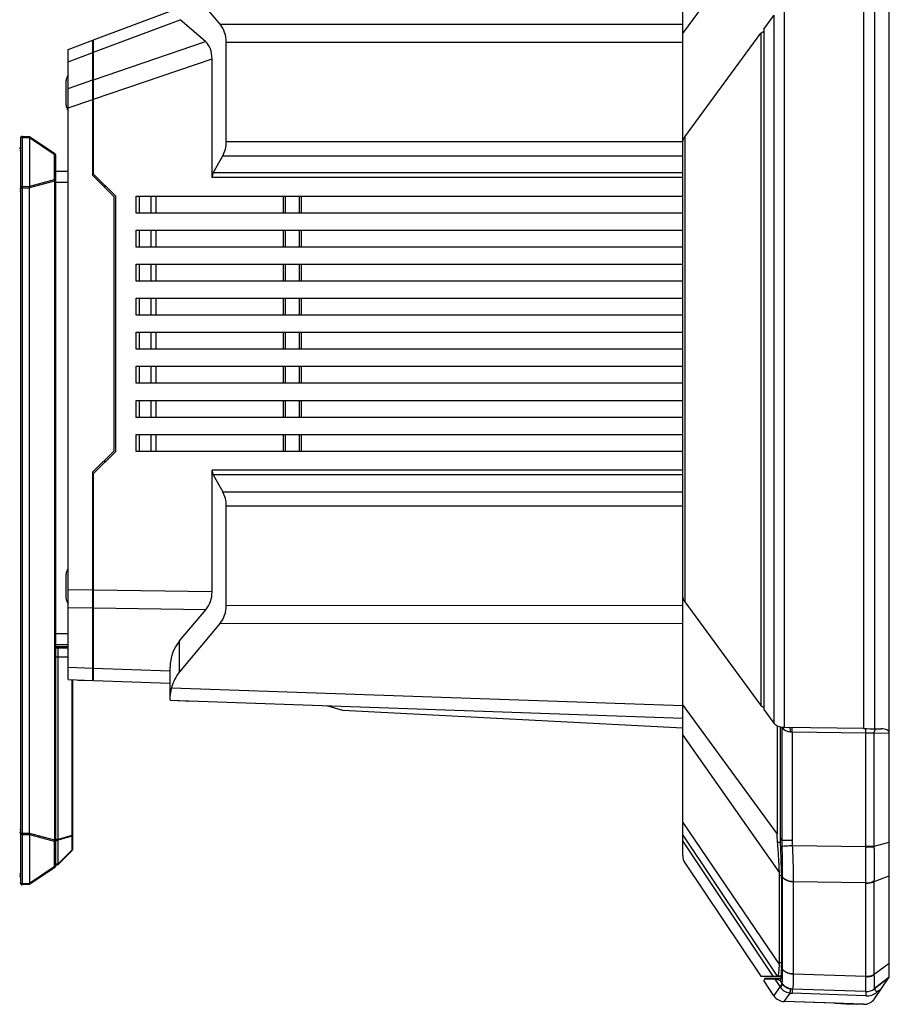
# Model space of a CAD drawing. Header units: millimetres. Extents: x 79 to 797, y 27 to 552.
# Tile 12 of 25: x 395 to 498, y 214 to 329. Entities that reach past the tile are written whole.
import ezdxf
from ezdxf.enums import TextEntityAlignment as Align

# ---------------------------------------------------------------- set-up
doc = ezdxf.new("R2010")
doc.units = ezdxf.units.MM
doc.header["$LTSCALE"] = 46.255
doc.layers.get('0').update_dxf_attribs({"linetype": 'CONTINUOUS'})
doc.layers.add('00_COMPONENTS', color=7, linetype='CONTINUOUS')
doc.layers.add('51__DRAFT_DIMS', color=7, linetype='CONTINUOUS')
doc.styles.get("Standard").update_dxf_attribs({"font": 'simfang.ttf'})
doc.dimstyles.new('DIMSTYLE_1', dxfattribs={"dimtxt": 5, "dimasz": 3, "dimexe": 2.5, "dimexo": 0.5, "dimgap": 1.25, "dimtad": 1, "dimdec": 1, "dimdsep": 46, "dimtxsty": 'Standard', "dimblk": '_FILLED', "dimblk1": '_FILLED', "dimblk2": '_FILLED', "dimcen": 0.09, "dimclrt": 3, "dimazin": 2, "dimtp": 0.5, "dimtm": 0.5, "dimtfac": 1, "dimtdec": 1, "dimtofl": 0, "dimtmove": 0, "dimatfit": 3, "dimldrblk": '_FILLED', "dimfxl": 1, "dimtolj": 1, "dimarcsym": 0})
doc.dimstyles.new('DIMSTYLE_2', dxfattribs={"dimtxt": 5, "dimasz": 3, "dimexe": 2.5, "dimexo": 0.5, "dimgap": 1.25, "dimtad": 1, "dimdsep": 46, "dimtxsty": 'Standard', "dimblk": '_FILLED', "dimblk1": '_FILLED', "dimblk2": '_FILLED', "dimcen": 0.09, "dimclrt": 3, "dimazin": 2, "dimtp": 0.5, "dimtm": 0.5, "dimtfac": 1, "dimtofl": 0, "dimtmove": 0, "dimatfit": 3, "dimldrblk": '_FILLED', "dimfxl": 1, "dimtolj": 1, "dimarcsym": 0})

# ---------------------------------------------------------------- blocks, each defined once
blk = doc.blocks.new('_FILLED')
at = {"color": 0, "linetype": 'ByBlock'}
blk.add_solid([(0, 0), (-1, 0.167), (-1, -0.167)], dxfattribs=at)
blk = doc.blocks.new('*D3')
at = {"layer": '51__DRAFT_DIMS', "color": 4, "transparency": 16777216}
for p, q in [((360.99, 296.3), (360.99, 370.67)), ((497.59, 331.61), (497.59, 370.67)), ((360.99, 368.17), (429.29, 368.17)), ((497.59, 368.17), (429.29, 368.17))]:
    blk.add_line(p, q, dxfattribs=at)
at = {"layer": '51__DRAFT_DIMS', "color": 4, "transparency": 16777216, "xscale": 3, "yscale": 3, "zscale": 3, "rotation": 180}
blk.add_blockref('_FILLED', (360.99, 368.17), dxfattribs=at)
at = {"layer": '51__DRAFT_DIMS', "color": 4, "transparency": 16777216, "xscale": 3, "yscale": 3, "zscale": 3}
blk.add_blockref('_FILLED', (497.59, 368.17), dxfattribs=at)
at = {"layer": '51__DRAFT_DIMS', "color": 3, "transparency": 16777216}
blk.add_text('136.6', height=5, dxfattribs=at).set_placement((429.29, 369.42), align=Align.CENTER)
blk = doc.blocks.new('*D4')
at = {"layer": '51__DRAFT_DIMS', "color": 4, "transparency": 16777216}
for p, q in [((338.62, 240.51), (338.62, 387.01)), ((497.59, 331.61), (497.59, 387.01)), ((338.62, 384.51), (418.11, 384.51)), ((497.59, 384.51), (418.11, 384.51))]:
    blk.add_line(p, q, dxfattribs=at)
at = {"layer": '51__DRAFT_DIMS', "color": 4, "transparency": 16777216, "xscale": 3, "yscale": 3, "zscale": 3, "rotation": 180}
blk.add_blockref('_FILLED', (338.62, 384.51), dxfattribs=at)
at = {"layer": '51__DRAFT_DIMS', "color": 4, "transparency": 16777216, "xscale": 3, "yscale": 3, "zscale": 3}
blk.add_blockref('_FILLED', (497.59, 384.51), dxfattribs=at)
at = {"layer": '51__DRAFT_DIMS', "color": 3, "transparency": 16777216}
blk.add_text('159', height=5, dxfattribs=at).set_placement((418.11, 385.76), align=Align.CENTER)

msp = doc.modelspace()

# ---------------------------------------------------------------- linework, layer by layer
at = {"layer": '00_COMPONENTS', "color": 7}
for p, q in [((497.59, 216.904), (497.59, 359.805)), ((473.29, 231.185), (473.29, 345.525)), ((418.859, 328.914), (414.177, 334.532)), ((403.99, 327.08), (412.989, 330.454)), ((482.813, 328.33), (483.999, 329.949)), ((417.154, 326.875), (414.158, 329.451)), ((473.544, 315.682), (482.478, 327.874)), ((482.478, 327.874), (482.813, 328.099)), ((482.478, 327.874), (482.478, 248.837)), ((482.813, 328.33), (482.813, 248.381)), ((400.99, 325.955), (403.89, 327.042)), ((403.89, 311.122), (403.89, 327.042)), ((403.99, 311.305), (403.99, 327.08)), ((419.591, 315.113), (419.591, 326.794)), ((400.99, 251.873), (400.99, 325.955)), ((403.89, 325.43), (403.99, 325.43)), ((417.925, 310.902), (417.925, 324.86)), ((400.76, 319.435), (400.76, 322.28)), ((395.39, 315.551), (395.39, 227.958)), ((395.594, 315.751), (396.439, 315.736)), ((396.44, 315.736), (399.401, 313.762)), ((396.456, 315.611), (396.458, 315.611)), ((396.458, 315.611), (396.458, 309.849)), ((399.49, 313.595), (399.49, 229.914)), ((418.065, 311.457), (419.171, 313.45)), ((399.49, 311.655), (400.99, 311.655)), ((406.39, 308.622), (403.89, 311.122)), ((406.59, 308.705), (403.99, 311.305)), ((396.439, 233.846), (396.439, 309.664)), ((405.29, 309.722), (405.29, 310.005)), ((406.39, 278.788), (406.39, 308.622)), ((406.59, 278.705), (406.59, 308.705)), ((408.99, 306.705), (408.99, 308.705)), ((408.99, 308.705), (473.29, 308.705)), ((410.733, 306.705), (408.99, 306.705)), ((473.29, 306.705), (410.733, 306.705)), ((408.99, 302.705), (408.99, 304.705)), ((408.99, 304.705), (473.29, 304.705)), ((410.733, 302.705), (408.99, 302.705)), ((473.29, 302.705), (410.733, 302.705)), ((408.99, 298.705), (408.99, 300.705)), ((408.99, 300.705), (473.29, 300.705)), ((410.733, 298.705), (408.99, 298.705)), ((473.29, 298.705), (410.733, 298.705)), ((408.99, 294.705), (408.99, 296.705)), ((408.99, 296.705), (473.29, 296.705)), ((410.733, 294.705), (408.99, 294.705)), ((473.29, 294.705), (410.733, 294.705)), ((408.99, 290.705), (408.99, 292.705)), ((408.99, 292.705), (473.29, 292.705)), ((410.733, 290.705), (408.99, 290.705)), ((473.29, 290.705), (410.733, 290.705)), ((408.99, 286.705), (408.99, 288.705)), ((408.99, 288.705), (473.29, 288.705)), ((410.733, 286.705), (408.99, 286.705)), ((473.29, 286.705), (410.733, 286.705)), ((408.99, 282.705), (408.99, 284.705)), ((408.99, 284.705), (473.29, 284.705)), ((410.733, 282.705), (408.99, 282.705)), ((473.29, 282.705), (410.733, 282.705)), ((408.99, 278.705), (408.99, 280.705)), ((408.99, 280.705), (473.29, 280.705)), ((403.89, 276.288), (406.39, 278.788)), ((403.99, 276.105), (406.59, 278.705)), ((410.733, 278.705), (408.99, 278.705)), ((473.29, 278.705), (410.733, 278.705)), ((405.29, 277.405), (405.29, 277.688)), ((403.89, 251.772), (403.89, 276.288)), ((403.99, 251.768), (403.99, 276.105)), ((417.925, 262.195), (417.925, 276.508)), ((418.065, 275.953), (419.171, 273.961)), ((419.591, 260.616), (419.591, 272.297)), ((400.76, 261.435), (400.76, 264.28)), ((473.544, 261.029), (482.478, 248.837)), ((414.105, 256.425), (417.193, 260.085)), ((418.859, 258.496), (414.105, 252.792)), ((400.99, 255.955), (399.49, 255.955)), ((399.697, 255.707), (400.797, 255.669)), ((400.969, 255.559), (400.99, 255.515)), ((400.99, 254.515), (399.832, 254.515)), ((403.89, 253.418), (403.99, 253.418)), ((403.89, 253.417), (403.99, 253.417)), ((412.99, 249.455), (412.99, 253.333)), ((400.99, 251.873), (403.89, 251.772)), ((401.49, 251.855), (401.49, 231.888)), ((402.19, 251.83), (403.89, 251.771)), ((403.99, 251.768), (412.99, 251.455)), ((403.99, 251.767), (412.99, 251.454)), ((412.99, 249.455), (473.29, 247.355)), ((412.99, 249.454), (415.654, 249.361)), ((433.29, 248.246), (431.439, 248.812)), ((473.29, 246.155), (433.29, 248.246)), ((482.478, 248.837), (482.813, 248.612)), ((482.813, 248.381), (483.999, 246.763)), ((484.404, 246.422), (484.404, 233.712)), ((484.738, 246.306), (484.738, 233.256)), ((494.553, 246.118), (485.215, 246.255)), ((495.841, 246.106), (496.629, 246.106)), ((496.629, 246.106), (496.641, 246.106)), ((396.458, 233.66), (396.458, 227.899)), ((473.29, 233.605), (484.404, 217.005)), ((401.432, 231.746), (399.832, 230.146)), ((473.544, 230.35), (482.478, 217.005)), ((399.401, 229.748), (396.44, 227.773)), ((484.67, 218.616), (484.67, 228.882)), ((484.905, 228.542), (484.905, 218.277)), ((396.439, 227.773), (395.594, 227.758)), ((396.458, 227.899), (396.456, 227.899)), ((482.478, 217.005), (483.943, 217.005)), ((482.478, 217.004), (483.943, 217.004)), ((482.946, 216.755), (482.813, 216.506)), ((484.021, 214.701), (482.813, 216.506)), ((484.179, 216.652), (482.891, 216.652)), ((484.262, 216.755), (482.946, 216.755)), ((483.943, 217.005), (484.404, 217.005)), ((483.943, 217.004), (484.404, 217.004)), ((484.179, 216.652), (484.262, 216.755)), ((484.814, 216.755), (484.262, 216.755)), ((484.403, 217.005), (484.404, 217.004)), ((484.404, 217.005), (484.838, 217.005)), ((484.404, 217.005), (484.404, 217.005)), ((484.838, 217.003), (484.404, 217.003)), ((484.789, 216.602), (484.738, 216.507)), ((484.738, 216.506), (484.963, 216.169)), ((484.738, 216.506), (484.738, 216.506)), ((495.821, 215.52), (497.59, 216.905)), ((497.59, 216.905), (495.821, 215.519)), ((495.841, 214.36), (497.59, 216.905)), ((497.588, 216.902), (497.59, 216.904)), ((484.895, 216.27), (484.963, 216.169)), ((484.963, 216.169), (484.963, 216.169)), ((494.843, 215.201), (486.158, 215.505)), ((486.158, 215.505), (486.158, 215.504)), ((486.181, 215.504), (486.158, 215.504)), ((495.821, 215.519), (495.821, 215.52)), ((494.553, 213.71), (485.215, 214.036)), ((491.24, 213.824), (485.215, 214.035)), ((491.24, 213.825), (492.49, 213.781)), ((492.49, 213.781), (493.74, 213.737)), ((494.553, 213.709), (493.74, 213.737))]:
    msp.add_line(p, q, dxfattribs=at)
at = {"layer": '00_COMPONENTS', "color": 4}
for p, q in [((473.29, 327.834), (484.404, 342.999)), ((484.021, 329.978), (484.021, 246.733)), ((485.215, 330.456), (485.215, 246.255)), ((494.553, 330.594), (494.553, 246.118)), ((495.841, 330.606), (495.841, 246.106)), ((403.99, 325.638), (414.158, 329.451)), ((418.859, 328.914), (473.29, 328.934)), ((403.99, 322.397), (417.154, 326.875)), ((419.591, 326.794), (473.29, 326.813)), ((400.99, 324.513), (403.89, 325.601)), ((403.89, 324.471), (403.99, 324.471)), ((403.99, 320.12), (417.925, 324.86)), ((400.99, 321.376), (403.89, 322.363)), ((403.89, 321.23), (403.99, 321.23)), ((400.99, 319.1), (403.89, 320.086)), ((403.89, 320.12), (403.99, 320.12)), ((395.594, 315.751), (395.594, 227.758)), ((395.594, 315.619), (396.456, 315.611)), ((396.461, 315.589), (399.363, 313.654)), ((419.591, 315.113), (473.29, 315.113)), ((473.544, 315.682), (473.544, 261.029)), ((399.363, 313.654), (399.363, 310.638)), ((419.171, 313.45), (473.29, 313.45)), ((473.29, 311.457), (418.065, 311.457)), ((399.399, 310.478), (396.439, 309.674)), ((399.363, 310.638), (396.458, 309.849)), ((399.399, 310.478), (399.399, 233.031)), ((399.49, 310.478), (399.399, 310.478)), ((399.49, 310.355), (400.99, 310.355)), ((473.29, 310.903), (417.925, 310.902)), ((395.39, 309.27), (395.29, 309.27)), ((396.439, 309.664), (395.39, 309.664)), ((396.454, 309.82), (395.594, 309.828)), ((409.373, 306.705), (409.373, 308.705)), ((410.733, 308.705), (410.733, 306.705)), ((411.315, 308.705), (411.315, 306.705)), ((426.307, 306.705), (426.307, 308.705)), ((426.564, 306.705), (426.564, 308.705)), ((428.172, 308.705), (428.172, 306.705)), ((428.414, 308.705), (428.414, 306.705)), ((409.373, 302.705), (409.373, 304.705)), ((410.733, 304.705), (410.733, 302.705)), ((411.315, 304.705), (411.315, 302.705)), ((426.307, 302.705), (426.307, 304.705)), ((426.564, 302.705), (426.564, 304.705)), ((428.172, 304.705), (428.172, 302.705)), ((428.414, 304.705), (428.414, 302.705)), ((409.373, 298.705), (409.373, 300.705)), ((410.733, 300.705), (410.733, 298.705)), ((411.315, 300.705), (411.315, 298.705)), ((426.307, 298.705), (426.307, 300.705)), ((426.564, 298.705), (426.564, 300.705)), ((428.172, 300.705), (428.172, 298.705)), ((428.414, 300.705), (428.414, 298.705)), ((409.373, 294.705), (409.373, 296.705)), ((410.733, 296.705), (410.733, 294.705)), ((411.315, 296.705), (411.315, 294.705)), ((426.307, 294.705), (426.307, 296.705)), ((426.564, 294.705), (426.564, 296.705)), ((428.172, 296.705), (428.172, 294.705)), ((428.414, 296.705), (428.414, 294.705)), ((409.373, 290.705), (409.373, 292.705)), ((410.733, 292.705), (410.733, 290.705)), ((411.315, 292.705), (411.315, 290.705)), ((426.307, 290.705), (426.307, 292.705)), ((426.564, 290.705), (426.564, 292.705)), ((428.172, 292.705), (428.172, 290.705)), ((428.414, 292.705), (428.414, 290.705)), ((409.373, 286.705), (409.373, 288.705)), ((410.733, 288.705), (410.733, 286.705)), ((411.315, 288.705), (411.315, 286.705)), ((426.307, 286.705), (426.307, 288.705)), ((426.564, 286.705), (426.564, 288.705)), ((428.172, 288.705), (428.172, 286.705)), ((428.414, 288.705), (428.414, 286.705)), ((409.373, 282.705), (409.373, 284.705)), ((410.733, 284.705), (410.733, 282.705)), ((411.315, 284.705), (411.315, 282.705)), ((426.307, 282.705), (426.307, 284.705)), ((426.564, 282.705), (426.564, 284.705)), ((428.172, 284.705), (428.172, 282.705)), ((428.414, 284.705), (428.414, 282.705)), ((409.373, 278.705), (409.373, 280.705)), ((410.733, 280.705), (410.733, 278.705)), ((411.315, 280.705), (411.315, 278.705)), ((426.307, 278.705), (426.307, 280.705)), ((426.564, 278.705), (426.564, 280.705)), ((428.172, 280.705), (428.172, 278.705)), ((428.414, 280.705), (428.414, 278.705)), ((473.29, 276.508), (417.925, 276.508)), ((473.29, 275.953), (418.065, 275.953)), ((419.171, 273.961), (473.29, 273.961)), ((419.591, 272.297), (473.29, 272.297)), ((403.89, 262.4), (400.99, 262.443)), ((403.89, 262.399), (403.99, 262.399)), ((417.925, 262.195), (403.99, 262.399)), ((403.89, 261.446), (403.99, 261.446)), ((419.591, 260.616), (473.29, 260.597)), ((403.89, 260.28), (400.99, 260.323)), ((417.193, 260.085), (403.99, 260.279)), ((418.859, 258.496), (473.29, 258.477)), ((400.99, 257.255), (399.49, 257.255)), ((414.105, 252.792), (414.105, 256.425)), ((399.49, 255.78), (400.99, 255.78)), ((399.817, 255.597), (400.916, 255.559)), ((399.817, 254.517), (399.817, 255.597)), ((400.916, 255.559), (400.99, 255.41)), ((399.832, 233.064), (399.832, 254.515)), ((403.89, 254.399), (403.99, 254.399)), ((400.99, 253.336), (403.89, 253.235)), ((403.99, 253.232), (412.99, 252.919)), ((401.432, 251.857), (401.432, 233.549)), ((413.145, 250.914), (473.29, 248.819)), ((473.29, 248.876), (484.404, 233.712)), ((484.963, 246.269), (484.963, 232.949)), ((485.957, 245.756), (486.158, 245.752)), ((486.158, 245.752), (494.844, 245.624)), ((486.158, 245.752), (486.158, 232.949)), ((494.844, 232.303), (494.844, 245.624)), ((495.821, 245.609), (497.59, 245.597)), ((495.821, 232.303), (495.821, 245.609)), ((473.29, 245.341), (484.663, 229.16)), ((473.29, 235.07), (484.663, 218.356)), ((395.39, 234.239), (395.29, 234.239)), ((395.39, 233.846), (396.439, 233.846)), ((396.439, 233.835), (399.399, 233.031)), ((395.594, 233.681), (396.454, 233.689)), ((396.458, 233.66), (399.363, 232.871)), ((399.363, 232.871), (399.363, 229.855)), ((399.49, 233.031), (399.399, 233.031)), ((399.832, 233.064), (399.49, 233.064)), ((401.432, 233.549), (399.832, 233.064)), ((401.432, 233.47), (399.832, 232.986)), ((399.832, 230.209), (399.832, 232.986)), ((401.49, 233.549), (401.432, 233.549)), ((401.432, 233.47), (401.432, 231.809)), ((483.943, 217.005), (473.29, 232.916)), ((484.448, 232.771), (484.748, 232.771)), ((484.738, 233.256), (484.963, 232.949)), ((486.158, 232.949), (484.963, 232.949)), ((495.821, 232.303), (497.59, 232.771)), ((401.432, 231.809), (399.832, 230.209)), ((494.843, 232.229), (486.181, 232.354)), ((494.843, 232.229), (495.824, 232.21)), ((494.844, 232.303), (495.821, 232.303)), ((399.363, 229.855), (396.461, 227.921)), ((484.67, 228.882), (484.896, 228.882)), ((484.899, 228.826), (484.995, 228.688)), ((484.995, 228.709), (484.995, 217.848)), ((494.843, 227.989), (486.29, 228.113)), ((486.29, 228.094), (486.29, 217.275)), ((495.821, 228.162), (497.59, 228.811)), ((495.821, 217.235), (495.821, 228.162)), ((396.456, 227.899), (395.594, 227.89)), ((494.844, 217.01), (494.844, 227.937)), ((484.67, 218.616), (484.905, 218.616)), ((484.899, 218.011), (484.995, 217.869)), ((495.821, 217.235), (497.59, 218.546)), ((484.74, 215.814), (484.179, 216.652)), ((484.748, 216.511), (484.763, 216.537)), ((484.763, 216.537), (484.782, 216.571)), ((494.843, 216.958), (486.29, 217.256)), ((484.74, 215.814), (483.999, 214.734)), ((484.792, 215.723), (484.74, 215.814)), ((496.629, 215.506), (496.137, 215.121)), ((485.88, 215.027), (485.199, 214.037)), ((494.834, 214.696), (486.147, 215))]:
    msp.add_line(p, q, dxfattribs=at)
at = {"layer": '00_COMPONENTS', "color": 7}
for centre, radius, start, end in [((401.76, 322.28), 1, 140.39563, 180), ((401.76, 319.43), 1, 180, 219.60437), ((395.59, 315.551), 0.2, 89, 180), ((396.79, 315.676), 0.34, 189.68091, 191.03332), ((395.19, 314.451), 0.2, 300.00668, 360), ((399.29, 313.595), 0.2, 0, 56.30993), ((401.76, 264.28), 1, 140.39563, 180), ((401.76, 261.43), 1, 180, 219.60437), ((399.69, 255.508), 0.2, 88, 177.21212), ((400.79, 255.469), 0.2, 26.56505, 88), ((401.29, 231.888), 0.2, 315, 360), ((474.79, 231.185), 1.5, 179.99979, 213.80099), ((399.29, 229.914), 0.2, 303.69007, 360), ((399.69, 230.288), 0.2, 180, 315), ((395.19, 228.658), 0.2, 0, 59.99332), ((478.148, 228.535), 6.756, 0.05826, 2.4663), ((395.59, 227.958), 0.2, 180, 271), ((479.35, 218.274), 5.555, 357.2806, 0.02306), ((486.21, 217.004), 1.5, 213.80117, 268), ((486.21, 217.003), 1.5, 213.80107, 268), ((494.896, 216.7), 1.5, 268, 308.07224), ((494.896, 216.7), 1.5, 268, 308.07224), ((485.267, 215.535), 1.5, 213.80108, 268), ((494.605, 215.209), 1.5, 268, 325.5)]:
    msp.add_arc(centre, radius, start, end, dxfattribs=at)
at = {"layer": '00_COMPONENTS', "color": 4}
for centre, radius, start, end in [((491.048, 232.303), 3.796, 358.87931, 359.99812), ((490.445, 232.123), 5.379, 0.9262, 1.91754), ((491.624, 228.094), 5.333, 179.80164, 180), ((492.992, 228.292), 2.832, 357.3592, 358.72768), ((492.944, 227.937), 1.9, 0.00302, 1.58391), ((491.625, 217.275), 5.335, 180.00001, 180.19833), ((492.948, 217.01), 1.896, 358.41448, 359.99753), ((493.268, 217.111), 2.556, 1.34969, 2.7848), ((494.896, 216.7), 1.5, 268.00072, 308.23504), ((486.217, 217.001), 2.002, 260.28542, 267.99563), ((494.903, 216.695), 2, 268.00003, 308.07224)]:
    msp.add_arc(centre, radius, start, end, dxfattribs=at)
at = {"layer": '00_COMPONENTS', "color": 7}
for centre, major_axis, ratio, start_param, end_param in [((417.09, 326.793), (0.003, 3), 0.8337887, -1.5697275, -0.7846385), ((415.423, 323.974), (1.287, 3.173), 0.6759721, -1.0304709, -0.2239203), ((397.15, 315.461), (0.689, -0.165), 0.3078775, -3.0678203, -2.9724774), ((417.09, 315.113), (0, 3), 0.833789, -2.158458, -1.5707351), ((474.79, 316.135), (1.459, 1.143), 0.3029925, 2.3186672, 2.9086089), ((418.758, 310.902), (0, 1), 0.833789, 0.9831347, 1.5708576), ((396.861, 309.664), (0.422, 0), 0.649116, 3.1040099, 3.1415927), ((395.593, 309.489), (0.858, 0.393), 0.2760515, -0.2230514, -0.1258372), ((418.758, 276.508), (0, 1), 0.833789, -4.7123277, -4.1246048), ((417.09, 272.297), (0, 3), 0.833789, -1.5707351, -0.9830121), ((415.423, 262.233), (-0.104, 2.999), 0.8332576, -2.3973399, -1.6124462), ((474.79, 260.575), (1.459, -1.143), 0.3029713, -2.9086301, -2.3186884), ((417.09, 260.617), (-0.002, 3), 0.8337887, -2.3568317, -1.5717427), ((417.99, 253.086), (-3.578, 3.669), 0.9517128, 0.0925312, 0.7732096), ((399.69, 254.915), (-0.158, 0.397), 0.310029, -3.3647609, -3.264082), ((417.99, 249.508), (-3.566, 3.631), 0.9654342, 0.0961836, 0.5272979), ((484.851, 248.505), (0, 2.25), 0.5987453, -3.8266091, -3.8054039), ((485.267, 246.269), (1.5, -0.022), 0.0098661, -1.6161885, -1.605561), ((494.605, 246.132), (1.5, -0.022), 0.0098661, -1.605561, -0.6019966), ((496.645, 245.606), (0.946, -0.012), 0.5287277, 0.0064828, 1.5813976), ((396.861, 233.846), (0.422, 0), 0.649116, -3.1415927, -3.1040099), ((395.593, 234.021), (0.858, -0.393), 0.2760515, 0.1258372, 0.2230514), ((481.981, 232.771), (-2.111, 5.462), 0.3049918, -2.4735105, -2.4042079), ((397.15, 228.048), (0.689, 0.165), 0.3078775, 2.9724774, 3.0678203), ((481.981, 222.505), (-2.111, 5.462), 0.3049918, -2.5428131, -2.4735105)]:
    msp.add_ellipse(centre, major_axis=major_axis, ratio=ratio, start_param=start_param, end_param=end_param, dxfattribs=at)
at = {"layer": '00_COMPONENTS', "color": 4}
for points, knots in [([(395.594, 315.619), (395.568, 315.619), (395.518, 315.615), (395.461, 315.595), (395.425, 315.572), (395.406, 315.553), (395.393, 315.531), (395.39, 315.516), (395.39, 315.508)], [0, 0, 0, 0, 0.3094892, 0.5882845, 0.7092529, 0.8164715, 0.911792, 1, 1, 1, 1]), ([(395.39, 314.141), (395.39, 314.131), (395.385, 314.11), (395.363, 314.083), (395.331, 314.06), (395.305, 314.05), (395.291, 314.045)], [0, 0, 0, 0, 0.2005703, 0.4275201, 0.6940572, 1, 1, 1, 1]), ([(399.401, 313.762), (399.402, 313.762), (399.401, 313.761), (399.401, 313.759), (399.4, 313.757), (399.399, 313.754), (399.398, 313.75), (399.396, 313.743), (399.392, 313.732), (399.386, 313.716), (399.379, 313.698), (399.372, 313.677), (399.366, 313.662), (399.363, 313.654)], [0, 0, 0, 0, 0.004982, 0.0180773, 0.0394299, 0.0689897, 0.1066637, 0.1523194, 0.2668962, 0.4111123, 0.5829552, 0.7801402, 1, 1, 1, 1]), ([(399.49, 313.551), (399.49, 313.562), (399.483, 313.587), (399.455, 313.617), (399.413, 313.641), (399.381, 313.651), (399.363, 313.654)], [0, 0, 0, 0, 0.1937549, 0.4194693, 0.689805, 1, 1, 1, 1]), ([(399.363, 310.638), (399.367, 310.626), (399.384, 310.574), (399.394, 310.52), (399.399, 310.478)], [0, 0, 0, 0, 0.238749, 1, 1, 1, 1]), ([(399.49, 310.535), (399.49, 310.546), (399.483, 310.571), (399.455, 310.601), (399.413, 310.624), (399.381, 310.635), (399.363, 310.638)], [0, 0, 0, 0, 0.1937546, 0.419469, 0.6898048, 1, 1, 1, 1]), ([(395.39, 309.646), (395.388, 309.637), (395.38, 309.618), (395.358, 309.595), (395.328, 309.574), (395.304, 309.565), (395.291, 309.561)], [0, 0, 0, 0, 0.2021923, 0.4324998, 0.6988973, 1, 1, 1, 1]), ([(395.594, 309.828), (395.568, 309.829), (395.518, 309.824), (395.461, 309.804), (395.425, 309.781), (395.406, 309.762), (395.393, 309.74), (395.39, 309.725), (395.39, 309.717)], [0, 0, 0, 0, 0.3094892, 0.5882845, 0.7092529, 0.8164715, 0.911792, 1, 1, 1, 1]), ([(399.491, 255.513), (399.492, 255.524), (399.5, 255.547), (399.526, 255.576), (399.564, 255.599), (399.61, 255.615), (399.663, 255.623), (399.717, 255.623), (399.769, 255.615), (399.802, 255.604), (399.817, 255.597)], [0, 0, 0, 0, 0.0873699, 0.1873103, 0.3039802, 0.4360026, 0.5785185, 0.7248084, 0.8675557, 1, 1, 1, 1]), ([(399.817, 255.597), (399.812, 255.613), (399.799, 255.641), (399.771, 255.677), (399.736, 255.701), (399.71, 255.707), (399.697, 255.707)], [0, 0, 0, 0, 0.2842503, 0.5438294, 0.7794753, 1, 1, 1, 1]), ([(400.797, 255.669), (400.809, 255.669), (400.836, 255.662), (400.87, 255.639), (400.898, 255.603), (400.911, 255.574), (400.916, 255.559)], [0, 0, 0, 0, 0.2204973, 0.4561533, 0.7157481, 1, 1, 1, 1]), ([(400.916, 255.559), (400.923, 255.56), (400.935, 255.563), (400.949, 255.565), (400.958, 255.564), (400.964, 255.563), (400.967, 255.561), (400.969, 255.559)], [0, 0, 0, 0, 0.3795486, 0.6700888, 0.7813888, 0.8711502, 1, 1, 1, 1]), ([(484.976, 246.268), (485.023, 246.194), (485.137, 246.052), (485.364, 245.885), (485.645, 245.781), (485.851, 245.758), (485.957, 245.756)], [0, 0, 0, 0, 0.2288618, 0.4673625, 0.7238586, 1, 1, 1, 1]), ([(485.957, 245.756), (485.958, 245.812), (485.957, 245.893), (485.95, 245.999), (485.944, 246.069), (485.935, 246.13), (485.924, 246.18), (485.913, 246.218), (485.903, 246.238), (485.897, 246.245)], [0, 0, 0, 0, 0.3371187, 0.4936236, 0.6361404, 0.7607643, 0.8642442, 0.9442488, 1, 1, 1, 1]), ([(486.158, 245.752), (486.158, 245.808), (486.159, 245.913), (486.159, 246.039), (486.157, 246.126), (486.156, 246.176), (486.154, 246.213), (486.152, 246.234), (486.151, 246.242)], [0, 0, 0, 0, 0.3429217, 0.6458844, 0.7710751, 0.8736762, 0.9507102, 1, 1, 1, 1]), ([(494.844, 245.624), (494.845, 245.68), (494.846, 245.785), (494.845, 245.912), (494.844, 245.998), (494.842, 246.048), (494.84, 246.086), (494.838, 246.106), (494.837, 246.114)], [0, 0, 0, 0, 0.343372, 0.64658, 0.7717629, 0.8742494, 0.9510542, 1, 1, 1, 1]), ([(494.844, 245.624), (494.931, 245.622), (495.257, 245.616), (495.583, 245.611), (495.821, 245.609)], [0, 0, 0, 0, 0.2676409, 1, 1, 1, 1]), ([(495.821, 245.609), (495.822, 245.669), (495.835, 245.784), (495.883, 245.917), (495.939, 246.003), (495.986, 246.053), (496.039, 246.089), (496.077, 246.102), (496.096, 246.106)], [0, 0, 0, 0, 0.2949339, 0.567137, 0.6897286, 0.8019494, 0.9045647, 1, 1, 1, 1]), ([(395.39, 233.863), (395.388, 233.872), (395.38, 233.891), (395.358, 233.915), (395.328, 233.935), (395.304, 233.945), (395.291, 233.949)], [0, 0, 0, 0, 0.2021923, 0.4324998, 0.6988973, 1, 1, 1, 1]), ([(395.594, 233.681), (395.568, 233.681), (395.518, 233.686), (395.461, 233.705), (395.425, 233.728), (395.406, 233.748), (395.393, 233.769), (395.39, 233.785), (395.39, 233.792)], [0, 0, 0, 0, 0.3094892, 0.5882845, 0.7092529, 0.8164715, 0.911792, 1, 1, 1, 1]), ([(399.399, 233.031), (399.398, 233.017), (399.39, 232.963), (399.376, 232.909), (399.363, 232.871)], [0, 0, 0, 0, 0.2572886, 1, 1, 1, 1]), ([(399.49, 232.974), (399.49, 232.963), (399.483, 232.938), (399.455, 232.908), (399.413, 232.885), (399.381, 232.875), (399.363, 232.871)], [0, 0, 0, 0, 0.1937549, 0.4194693, 0.689805, 1, 1, 1, 1]), ([(399.493, 233.047), (399.493, 233.045), (399.495, 233.04), (399.498, 233.034), (399.5, 233.03)], [0, 0, 0, 0, 0.243919, 1, 1, 1, 1]), ([(399.5, 233.03), (399.512, 233.009), (399.546, 232.984), (399.597, 232.965), (399.661, 232.952), (399.742, 232.953), (399.805, 232.971), (399.832, 232.986)], [0, 0, 0, 0, 0.201309, 0.325917, 0.4618183, 0.7439889, 1, 1, 1, 1]), ([(399.832, 232.986), (399.833, 232.992), (399.836, 233.018), (399.835, 233.045), (399.832, 233.064)], [0, 0, 0, 0, 0.2417365, 1, 1, 1, 1]), ([(401.432, 233.549), (401.433, 233.542), (401.436, 233.516), (401.435, 233.489), (401.432, 233.47)], [0, 0, 0, 0, 0.2578481, 1, 1, 1, 1]), ([(401.432, 233.47), (401.441, 233.475), (401.457, 233.485), (401.476, 233.505), (401.488, 233.526), (401.49, 233.541), (401.49, 233.549)], [0, 0, 0, 0, 0.2933186, 0.5535297, 0.7852546, 1, 1, 1, 1]), ([(484.963, 232.949), (484.952, 232.777), (484.947, 232.549), (484.95, 232.32), (484.951, 232.263)], [0, 0, 0, 0, 0.7498405, 1, 1, 1, 1]), ([(401.49, 231.888), (401.49, 231.88), (401.488, 231.865), (401.476, 231.844), (401.457, 231.824), (401.441, 231.814), (401.432, 231.809)], [0, 0, 0, 0, 0.2147454, 0.4464703, 0.7066814, 1, 1, 1, 1]), ([(401.432, 231.809), (401.435, 231.802), (401.438, 231.791), (401.441, 231.776), (401.441, 231.761), (401.436, 231.751), (401.432, 231.746)], [0, 0, 0, 0, 0.3261753, 0.5338914, 0.7116945, 1, 1, 1, 1]), ([(486.181, 232.354), (485.945, 232.337), (485.535, 232.307), (485.126, 232.276), (484.951, 232.263)], [0, 0, 0, 0, 0.5746334, 1, 1, 1, 1]), ([(484.951, 232.263), (484.966, 231.622), (484.983, 230.693), (484.994, 229.508), (484.996, 228.964), (484.995, 228.709)], [0, 0, 0, 0, 0.5407741, 0.7846411, 1, 1, 1, 1]), ([(486.181, 232.354), (486.201, 231.965), (486.232, 231.2), (486.264, 230.089), (486.284, 229.065), (486.29, 228.416), (486.29, 228.113)], [0, 0, 0, 0, 0.2758571, 0.5411782, 0.785708, 1, 1, 1, 1]), ([(494.843, 227.989), (494.835, 228.292), (494.825, 228.941), (494.82, 229.964), (494.826, 231.075), (494.836, 231.839), (494.843, 232.229)], [0, 0, 0, 0, 0.2143855, 0.4588838, 0.7241408, 1, 1, 1, 1]), ([(495.824, 228.229), (495.827, 228.368), (495.832, 228.657), (495.839, 229.269), (495.841, 230.093), (495.838, 230.949), (495.831, 231.663), (495.827, 232.027), (495.824, 232.21)], [0, 0, 0, 0, 0.1047634, 0.2172876, 0.4618687, 0.7256842, 0.8620918, 1, 1, 1, 1]), ([(399.49, 229.958), (399.49, 229.947), (399.483, 229.922), (399.455, 229.892), (399.413, 229.869), (399.381, 229.859), (399.363, 229.855)], [0, 0, 0, 0, 0.1937551, 0.4194695, 0.6898051, 1, 1, 1, 1]), ([(399.363, 229.855), (399.366, 229.847), (399.372, 229.832), (399.379, 229.811), (399.386, 229.793), (399.392, 229.778), (399.396, 229.767), (399.398, 229.76), (399.399, 229.756), (399.4, 229.752), (399.401, 229.75), (399.401, 229.749), (399.402, 229.748), (399.401, 229.748)], [0, 0, 0, 0, 0.2198426, 0.4170008, 0.5888465, 0.7330675, 0.8476526, 0.8933149, 0.9309929, 0.9605607, 0.9819178, 0.9950161, 1, 1, 1, 1]), ([(399.832, 230.209), (399.817, 230.201), (399.783, 230.188), (399.729, 230.177), (399.671, 230.176), (399.615, 230.183), (399.565, 230.199), (399.525, 230.223), (399.498, 230.252), (399.49, 230.276), (399.49, 230.288)], [0, 0, 0, 0, 0.1291477, 0.2718862, 0.4204635, 0.5660936, 0.7005012, 0.8175751, 0.9155551, 1, 1, 1, 1]), ([(399.832, 230.146), (399.835, 230.149), (399.841, 230.16), (399.841, 230.182), (399.836, 230.2), (399.832, 230.209)], [0, 0, 0, 0, 0.186985, 0.5326767, 1, 1, 1, 1]), ([(395.39, 228.968), (395.39, 228.978), (395.385, 228.999), (395.363, 229.026), (395.331, 229.049), (395.305, 229.06), (395.291, 229.064)], [0, 0, 0, 0, 0.2005703, 0.4275201, 0.6940572, 1, 1, 1, 1]), ([(486.29, 228.113), (486.157, 228.116), (485.894, 228.148), (485.529, 228.268), (485.219, 228.453), (485.057, 228.619), (484.995, 228.709)], [0, 0, 0, 0, 0.2724444, 0.5341825, 0.7778043, 1, 1, 1, 1]), ([(486.29, 228.094), (486.157, 228.098), (485.894, 228.129), (485.529, 228.248), (485.219, 228.432), (485.057, 228.599), (484.995, 228.688)], [0, 0, 0, 0, 0.2725471, 0.534301, 0.777874, 1, 1, 1, 1]), ([(494.843, 227.989), (494.931, 227.988), (495.269, 228.005), (495.606, 228.105), (495.824, 228.229)], [0, 0, 0, 0, 0.2588276, 1, 1, 1, 1]), ([(494.844, 227.937), (494.931, 227.935), (495.267, 227.947), (495.603, 228.041), (495.821, 228.162)], [0, 0, 0, 0, 0.2593733, 1, 1, 1, 1]), ([(395.594, 227.89), (395.568, 227.89), (395.518, 227.895), (395.461, 227.914), (395.425, 227.937), (395.406, 227.957), (395.393, 227.978), (395.39, 227.994), (395.39, 228.001)], [0, 0, 0, 0, 0.3094892, 0.5882845, 0.7092529, 0.8164715, 0.911792, 1, 1, 1, 1]), ([(484.995, 217.848), (484.995, 217.736), (484.995, 217.524), (484.994, 217.224), (484.991, 216.96), (484.987, 216.735), (484.981, 216.55), (484.974, 216.421), (484.968, 216.339), (484.963, 216.293), (484.958, 216.257), (484.954, 216.237), (484.951, 216.229)], [0, 0, 0, 0, 0.2070263, 0.392809, 0.5559125, 0.6951524, 0.8096183, 0.8986958, 0.9336119, 0.9621038, 0.9842039, 1, 1, 1, 1]), ([(486.29, 217.275), (486.157, 217.278), (485.894, 217.309), (485.529, 217.429), (485.219, 217.613), (485.057, 217.779), (484.995, 217.869)], [0, 0, 0, 0, 0.2725471, 0.534301, 0.777874, 1, 1, 1, 1]), ([(486.29, 217.256), (486.157, 217.259), (485.894, 217.29), (485.529, 217.409), (485.219, 217.592), (485.057, 217.759), (484.995, 217.848)], [0, 0, 0, 0, 0.2726523, 0.5344229, 0.7779462, 1, 1, 1, 1]), ([(486.29, 217.256), (486.29, 217.125), (486.289, 216.876), (486.284, 216.527), (486.277, 216.265), (486.27, 216.08), (486.264, 215.961), (486.257, 215.856), (486.25, 215.764), (486.241, 215.686), (486.232, 215.622), (486.223, 215.577), (486.215, 215.549), (486.209, 215.533), (486.202, 215.52), (486.196, 215.511), (486.189, 215.505), (486.183, 215.504), (486.181, 215.504)], [0, 0, 0, 0, 0.223204, 0.4211396, 0.5919072, 0.6665866, 0.7338924, 0.793674, 0.8458058, 0.8901924, 0.9267793, 0.9555772, 0.9670965, 0.9767453, 0.9846041, 0.990831, 0.9957498, 1, 1, 1, 1]), ([(494.843, 215.201), (494.842, 215.201), (494.84, 215.204), (494.836, 215.214), (494.833, 215.235), (494.829, 215.271), (494.827, 215.322), (494.824, 215.386), (494.823, 215.465), (494.822, 215.557), (494.821, 215.663), (494.822, 215.782), (494.823, 215.967), (494.827, 216.228), (494.834, 216.578), (494.84, 216.826), (494.843, 216.958)], [0, 0, 0, 0, 0.0018355, 0.0052612, 0.0179077, 0.0385696, 0.0672836, 0.1040107, 0.1486769, 0.2011805, 0.2613987, 0.3291894, 0.4043919, 0.5762978, 0.7754707, 1, 1, 1, 1]), ([(494.843, 216.958), (494.931, 216.954), (495.267, 216.962), (495.605, 217.052), (495.824, 217.171)], [0, 0, 0, 0, 0.2600774, 1, 1, 1, 1]), ([(494.844, 217.01), (494.931, 217.008), (495.267, 217.02), (495.603, 217.114), (495.821, 217.235)], [0, 0, 0, 0, 0.2593733, 1, 1, 1, 1]), ([(495.824, 215.522), (495.825, 215.524), (495.826, 215.529), (495.829, 215.542), (495.832, 215.567), (495.834, 215.606), (495.837, 215.657), (495.838, 215.721), (495.839, 215.797), (495.84, 215.884), (495.84, 216.025), (495.84, 216.229), (495.836, 216.506), (495.831, 216.825), (495.826, 217.051), (495.824, 217.171)], [0, 0, 0, 0, 0.0035857, 0.0089484, 0.0252066, 0.0489321, 0.0801205, 0.1187222, 0.164655, 0.2178316, 0.2781559, 0.419745, 0.5882124, 0.7821738, 1, 1, 1, 1]), ([(484.895, 216.271), (484.905, 216.257), (484.92, 216.225), (484.93, 216.172), (484.927, 216.114), (484.905, 216.03), (484.847, 215.923), (484.779, 215.849), (484.74, 215.814)], [0, 0, 0, 0, 0.0972644, 0.198961, 0.3085481, 0.4280357, 0.6972606, 1, 1, 1, 1]), ([(484.963, 216.169), (484.972, 216.156), (484.986, 216.125), (484.994, 216.074), (484.989, 216.018), (484.964, 215.936), (484.901, 215.831), (484.832, 215.758), (484.792, 215.723)], [0, 0, 0, 0, 0.0928506, 0.1910322, 0.2985595, 0.4176019, 0.6902291, 1, 1, 1, 1]), ([(485.88, 215.027), (485.761, 215.038), (485.529, 215.086), (485.218, 215.241), (484.967, 215.459), (484.842, 215.634), (484.792, 215.723)], [0, 0, 0, 0, 0.2654876, 0.5241369, 0.7697464, 1, 1, 1, 1]), ([(484.951, 216.229), (484.949, 216.22), (484.948, 216.198), (484.957, 216.179), (484.963, 216.169)], [0, 0, 0, 0, 0.4555313, 1, 1, 1, 1]), ([(486.181, 215.504), (486.057, 215.508), (485.81, 215.548), (485.466, 215.697), (485.169, 215.926), (485.015, 216.123), (484.951, 216.229)], [0, 0, 0, 0, 0.249831, 0.4997405, 0.7497881, 1, 1, 1, 1]), ([(485.957, 215.525), (485.957, 215.525), (485.957, 215.524), (485.957, 215.522), (485.957, 215.519), (485.957, 215.515), (485.956, 215.509), (485.955, 215.5), (485.953, 215.485), (485.95, 215.464), (485.947, 215.439), (485.942, 215.41), (485.937, 215.377), (485.932, 215.341), (485.923, 215.287), (485.911, 215.215), (485.896, 215.123), (485.885, 215.059), (485.88, 215.027)], [0, 0, 0, 0, 0.0014348, 0.005133, 0.0111998, 0.0196379, 0.0304341, 0.0435641, 0.0766996, 0.1187297, 0.1692488, 0.2277678, 0.2937189, 0.3664618, 0.44529, 0.6180875, 0.8054121, 1, 1, 1, 1]), ([(486.158, 215.504), (486.158, 215.504), (486.158, 215.503), (486.158, 215.502), (486.159, 215.498), (486.159, 215.494), (486.159, 215.489), (486.159, 215.479), (486.159, 215.464), (486.159, 215.443), (486.159, 215.418), (486.158, 215.388), (486.158, 215.355), (486.157, 215.318), (486.156, 215.264), (486.154, 215.19), (486.151, 215.097), (486.148, 215.032), (486.147, 215)], [0, 0, 0, 0, 0.0014061, 0.0050955, 0.0111593, 0.0195979, 0.030397, 0.0435321, 0.0766827, 0.1187328, 0.1692753, 0.2278191, 0.2937947, 0.3665598, 0.4454057, 0.6182161, 0.805508, 1, 1, 1, 1]), ([(495.821, 215.52), (495.822, 215.52), (495.822, 215.52), (495.823, 215.521), (495.824, 215.522)], [0, 0, 0, 0, 0.2759938, 1, 1, 1, 1]), ([(495.821, 215.519), (495.821, 215.519), (495.822, 215.518), (495.823, 215.517), (495.825, 215.515), (495.828, 215.512), (495.831, 215.507), (495.836, 215.502), (495.841, 215.496), (495.849, 215.486), (495.86, 215.471), (495.876, 215.451), (495.895, 215.428), (495.916, 215.402), (495.939, 215.373), (495.973, 215.33), (496.019, 215.271), (496.077, 215.197), (496.117, 215.147), (496.137, 215.121)], [0, 0, 0, 0, 0.0012374, 0.0048736, 0.0109148, 0.0193471, 0.0301515, 0.0433008, 0.0587636, 0.0765012, 0.1186225, 0.1692508, 0.2278883, 0.2939585, 0.3668115, 0.4457309, 0.618612, 0.8058173, 1, 1, 1, 1]), ([(494.844, 215.201), (494.844, 215.201), (494.844, 215.2), (494.845, 215.198), (494.845, 215.195), (494.845, 215.191), (494.845, 215.185), (494.845, 215.176), (494.845, 215.161), (494.845, 215.14), (494.845, 215.114), (494.845, 215.085), (494.844, 215.052), (494.843, 215.015), (494.842, 214.96), (494.84, 214.887), (494.837, 214.793), (494.835, 214.729), (494.834, 214.696)], [0, 0, 0, 0, 0.0014061, 0.0050955, 0.0111593, 0.0195979, 0.030397, 0.0435321, 0.0766827, 0.1187328, 0.1692753, 0.2278191, 0.2937947, 0.3665598, 0.4454057, 0.6182161, 0.805508, 1, 1, 1, 1])]:
    msp.add_open_spline(points, degree=3, knots=knots, dxfattribs=at)
at = {"layer": '00_COMPONENTS', "color": 7}
for points, knots in [([(396.455, 315.619), (396.452, 315.634), (396.449, 315.662), (396.448, 315.694), (396.446, 315.714), (396.445, 315.724), (396.443, 315.731), (396.441, 315.735), (396.44, 315.736)], [0, 0, 0, 0, 0.3934767, 0.6985598, 0.8134555, 0.9016553, 0.9629995, 1, 1, 1, 1]), ([(396.454, 309.82), (396.448, 309.797), (396.443, 309.748), (396.44, 309.7), (396.439, 309.674)], [0, 0, 0, 0, 0.4776724, 1, 1, 1, 1]), ([(399.817, 254.517), (399.801, 254.521), (399.767, 254.527), (399.713, 254.531), (399.657, 254.531), (399.604, 254.526), (399.564, 254.517), (399.537, 254.508), (399.512, 254.498), (399.49, 254.482), (399.49, 254.467)], [0, 0, 0, 0, 0.1422379, 0.3021102, 0.4673347, 0.6245626, 0.7620234, 0.820666, 0.8716945, 1, 1, 1, 1]), ([(413.145, 250.914), (413.123, 250.828), (413.083, 250.664), (413.033, 250.428), (413, 250.215), (412.99, 250.079), (412.99, 250.015)], [0, 0, 0, 0, 0.2899761, 0.5544932, 0.7915524, 1, 1, 1, 1]), ([(485.199, 246.256), (485.076, 246.257), (484.837, 246.275), (484.503, 246.363), (484.223, 246.515), (484.079, 246.657), (484.021, 246.733)], [0, 0, 0, 0, 0.2816594, 0.5444247, 0.7820533, 1, 1, 1, 1]), ([(396.439, 233.835), (396.44, 233.81), (396.443, 233.761), (396.448, 233.712), (396.454, 233.689)], [0, 0, 0, 0, 0.5223276, 1, 1, 1, 1]), ([(484.663, 229.16), (484.638, 229.722), (484.597, 230.6), (484.525, 231.803), (484.477, 232.445), (484.448, 232.771)], [0, 0, 0, 0, 0.4662133, 0.7287948, 1, 1, 1, 1]), ([(484.738, 233.256), (484.738, 233.214), (484.738, 233.05), (484.742, 232.886), (484.748, 232.764)], [0, 0, 0, 0, 0.2576677, 1, 1, 1, 1]), ([(484.748, 232.764), (484.764, 232.407), (484.792, 231.705), (484.829, 230.681), (484.863, 229.725), (484.886, 229.115), (484.899, 228.826)], [0, 0, 0, 0, 0.2720537, 0.5348256, 0.7799782, 1, 1, 1, 1]), ([(396.44, 227.773), (396.441, 227.774), (396.443, 227.777), (396.444, 227.78), (396.444, 227.782)], [0, 0, 0, 0, 0.3866967, 1, 1, 1, 1]), ([(396.444, 227.782), (396.445, 227.788), (396.447, 227.802), (396.448, 227.828), (396.451, 227.861), (396.454, 227.885), (396.456, 227.899)], [0, 0, 0, 0, 0.1500685, 0.3713638, 0.6575853, 1, 1, 1, 1]), ([(484.448, 217.005), (484.455, 217.005), (484.471, 217.01), (484.491, 217.028), (484.509, 217.057), (484.525, 217.096), (484.541, 217.145), (484.555, 217.205), (484.569, 217.276), (484.587, 217.391), (484.607, 217.56), (484.628, 217.792), (484.647, 218.062), (484.658, 218.254), (484.663, 218.356)], [0, 0, 0, 0, 0.0155184, 0.0337814, 0.0573261, 0.0873381, 0.1243409, 0.1685618, 0.2200824, 0.278903, 0.4181949, 0.5856468, 0.7800724, 1, 1, 1, 1]), ([(484.899, 218.011), (484.894, 217.908), (484.884, 217.714), (484.869, 217.44), (484.853, 217.198), (484.838, 216.992), (484.822, 216.822), (484.807, 216.703), (484.795, 216.628), (484.786, 216.585), (484.776, 216.552), (484.769, 216.534), (484.765, 216.527)], [0, 0, 0, 0, 0.205809, 0.3904271, 0.5526902, 0.6915797, 0.8062399, 0.8960082, 0.9314259, 0.9605098, 0.9833069, 1, 1, 1, 1]), ([(484.731, 216.513), (484.724, 216.519), (484.704, 216.529), (484.667, 216.544), (484.614, 216.561), (484.547, 216.579), (484.466, 216.598), (484.342, 216.624), (484.245, 216.642), (484.179, 216.652)], [0, 0, 0, 0, 0.0449251, 0.1148386, 0.2119405, 0.3358143, 0.4831113, 0.6479346, 1, 1, 1, 1]), ([(484.738, 216.506), (484.738, 216.506), (484.735, 216.509), (484.733, 216.512), (484.731, 216.513)], [0, 0, 0, 0, 0.2167192, 1, 1, 1, 1]), ([(484.748, 216.511), (484.746, 216.51), (484.743, 216.509), (484.739, 216.508), (484.738, 216.507), (484.738, 216.507)], [0, 0, 0, 0, 0.6579239, 0.8688609, 1, 1, 1, 1]), ([(484.765, 216.527), (484.764, 216.524), (484.76, 216.518), (484.753, 216.512), (484.748, 216.511)], [0, 0, 0, 0, 0.3210028, 1, 1, 1, 1])]:
    msp.add_open_spline(points, degree=3, knots=knots, dxfattribs=at)
at = {"layer": '00_COMPONENTS', "color": 4}
for points in [[(399.49, 233.064), (399.49, 233.058), (399.491, 233.052), (399.493, 233.047)], [(486.158, 232.949), (486.158, 232.75), (486.166, 232.552), (486.181, 232.354)]]:
    msp.add_open_spline(points, degree=3, dxfattribs=at)
at = {"layer": '00_COMPONENTS', "color": 7}
for points in [[(484.448, 232.771), (484.42, 233.084), (484.404, 233.398), (484.404, 233.712)], [(484.738, 216.507), (484.738, 216.507), (484.738, 216.506), (484.738, 216.506)]]:
    msp.add_open_spline(points, degree=3, dxfattribs=at)

# ---------------------------------------------------------------- dimensions: what is measured, and where the dimension line sits
at = {"layer": '51__DRAFT_DIMS', "color": 4}
dim = msp.add_linear_dim(base=(497.59, 384.514), p1=(338.621, 240.007), p2=(497.59, 331.114), dimstyle='DIMSTYLE_1', dxfattribs=at)
dim.commit()
dim.dimension.update_dxf_attribs({"geometry": '*D4', "text_midpoint": (418.272, 384.514), "dimtype": 160})
dim = msp.add_linear_dim(base=(360.99, 368.17), p1=(497.59, 331.114), p2=(360.99, 295.805), angle=180, dimstyle='DIMSTYLE_2', dxfattribs=at)
dim.commit()
dim.dimension.update_dxf_attribs({"geometry": '*D3', "text_midpoint": (429.466, 368.17), "dimtype": 160})

doc.saveas('drawing.dxf')
